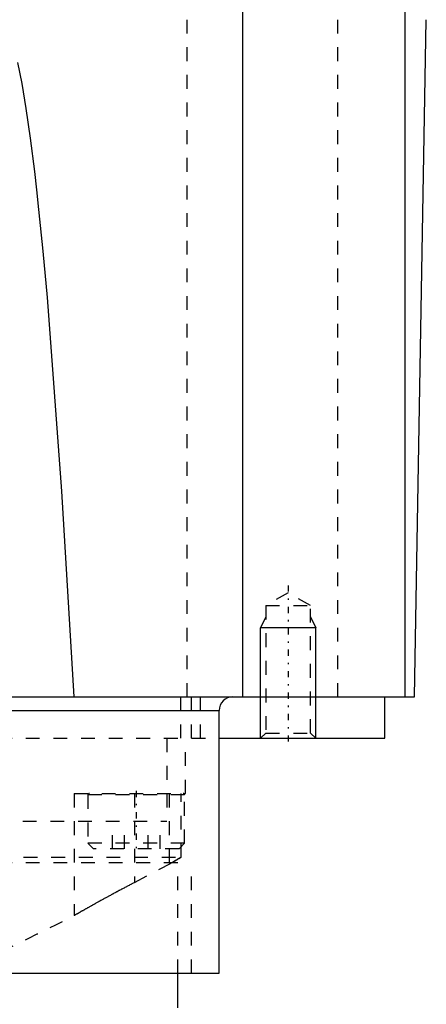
# Model space of a CAD drawing. Extents: x -70 to 70, y -1 to 596.
# Tile 11 of 14: x 29 to 58, y 180 to 252. Entities that reach past the tile are written whole.
import ezdxf

# ---------------------------------------------------------------- set-up
doc = ezdxf.new("R2010")
doc.units = 0
doc.linetypes.add('CENTER', pattern=[1.5, 0.45, -0.5, 0.05, -0.5])
doc.linetypes.add('DASHED', pattern=[2, 1, -1])
for name, color, linetype in [('AM_0', 7, 'CONTINUOUS'), ('AM_10', 7, 'CONTINUOUS'), ('AM_3', 7, 'DASHED'), ('AM_7', 7, 'CENTER')]:
    doc.layers.add(name, color=color, linetype=linetype)

msp = doc.modelspace()

# ---------------------------------------------------------------- linework, layer by layer
at = {"layer": 'AM_0', "color": 7, "linetype": 'CONTINUOUS'}
for p, q in [((56.476, 202.5), (56.476, 280.583)), ((44.725, 202.5), (44.725, 257.5)), ((57.145, 202.5), (58, 251.5)), ((16, 202.5), (57.145, 202.5)), ((55, 199.5), (55, 202.5)), ((16.007, 201.5), (43, 201.5)), ((43, 182.5), (43, 201.5)), ((43, 199.5), (55, 199.5)), ((24.628, 182.5), (43, 182.5)), ((40, 180), (40, 182.5))]:
    msp.add_line(p, q, dxfattribs=at)
msp.add_polyline3d([(28.391, 248.414, 0), (28.7, 246.892, 0), (29.008, 245.066, 0), (29.315, 242.937, 0), (29.621, 240.505, 0), (29.774, 239.176, 0), (29.927, 237.772, 0), (30.232, 234.738, 0), (30.536, 231.404, 0), (31.591, 217.389, 0), (32.483, 202.5, 0)], dxfattribs=at)
msp.add_arc((44, 201.5), 1, 90, 180, dxfattribs=at)
at = {"layer": 'AM_10', "color": 7, "linetype": 'CONTINUOUS'}
for p, q in [((46.379, 208.3), (46, 207.5)), ((49.621, 208.3), (50, 207.5)), ((50, 207.5), (46, 207.5)), ((46, 199.5), (46, 207.5)), ((50, 199.5), (50, 207.5))]:
    msp.add_line(p, q, dxfattribs=at)
at = {"layer": 'AM_3', "color": 6, "linetype": 'DASHED'}
for p, q in [((51.584, 202.5), (51.584, 373.93)), ((40.682, 202.5), (40.682, 343.659)), ((48, 210.036), (46.379, 209.1)), ((49.621, 209.1), (48, 210.036)), ((46.379, 209.1), (46.379, 199.879)), ((46.379, 209.1), (49.621, 209.1)), ((49.621, 199.879), (49.621, 209.1)), ((40.225, 199.5), (40.225, 202.5)), ((41, 199.5), (41, 202.5)), ((41.645, 199.5), (41.645, 202.5)), ((46.379, 199.879), (46, 199.5)), ((46.379, 199.879), (49.621, 199.879)), ((50, 199.5), (49.621, 199.879)), ((-43, 199.5), (43, 199.5)), ((39.215, 199.5), (39.215, 193.5)), ((40.559, 195.5), (40.559, 199.5)), ((32.5, 195.5), (32.5, 186.671)), ((32.5, 195.5), (40.559, 195.5)), ((33.5, 195.4), (33.5, 191.9)), ((40.5, 195.4), (33.5, 195.4)), ((36.871, 195.5), (36.871, 189.067)), ((39.389, 195.5), (39.389, 190.403)), ((40.238, 190.893), (40.238, 195.5)), ((40.5, 191.9), (40.5, 195.4)), ((-39.215, 193.5), (39.215, 193.5)), ((35.268, 191.5), (35.268, 193.5)), ((36.134, 191.5), (36.134, 193.5)), ((37.866, 191.5), (37.866, 193.5)), ((38.732, 191.5), (38.732, 193.5)), ((33.5, 191.9), (33.9, 191.5)), ((40.5, 191.9), (33.5, 191.9)), ((40.1, 191.5), (40.5, 191.9)), ((40.1, 191.5), (33.9, 191.5)), ((-41, 190.5), (41, 190.5)), ((16.842, 190.893), (40.238, 190.893)), ((36.871, 189.067), (39.567, 190.5)), ((40, 182.5), (40, 190.5)), ((41, 182.5), (41, 190.5))]:
    msp.add_line(p, q, dxfattribs=at)
for points in [[(40.238, 190.893, 0), (40.223, 190.883, 0), (40.191, 190.863, 0), (40.156, 190.841, 0), (40.138, 190.829, 0), (40.119, 190.817, 0), (40.079, 190.793, 0), (40.037, 190.768, 0), (39.993, 190.741, 0), (39.947, 190.714, 0), (39.899, 190.687, 0), (39.874, 190.672, 0), (39.849, 190.658, 0), (39.799, 190.629, 0), (39.747, 190.6, 0), (39.694, 190.57, 0), (39.64, 190.54, 0), (39.585, 190.51, 0), (39.557, 190.494, 0), (39.529, 190.479, 0), (39.473, 190.449, 0), (39.417, 190.418, 0), (39.389, 190.403, 0)], [(39.567, 190.5, 0), (39.59, 190.513, 0), (39.635, 190.537, 0), (39.68, 190.562, 0), (39.702, 190.575, 0), (39.724, 190.587, 0), (39.767, 190.611, 0), (39.809, 190.635, 0), (39.851, 190.659, 0), (39.892, 190.682, 0), (39.931, 190.705, 0), (39.951, 190.717, 0), (39.97, 190.728, 0), (40.007, 190.75, 0), (40.043, 190.771, 0), (40.078, 190.792, 0), (40.111, 190.812, 0), (40.142, 190.832, 0), (40.157, 190.841, 0), (40.172, 190.85, 0), (40.2, 190.868, 0), (40.226, 190.885, 0), (40.238, 190.893, 0)], [(36.871, 189.067, 0), (36.84, 189.051, 0), (36.779, 189.019, 0), (36.718, 188.987, 0), (36.688, 188.971, 0), (36.657, 188.955, 0), (36.597, 188.922, 0), (36.536, 188.89, 0), (36.475, 188.858, 0), (36.415, 188.826, 0), (36.354, 188.794, 0), (36.324, 188.778, 0), (36.294, 188.762, 0), (36.233, 188.73, 0), (36.173, 188.698, 0), (36.113, 188.666, 0), (36.053, 188.635, 0), (35.994, 188.603, 0), (35.964, 188.587, 0), (35.934, 188.571, 0), (35.875, 188.539, 0), (35.816, 188.508, 0), (35.786, 188.492, 0), (35.757, 188.476, 0), (35.698, 188.445, 0), (35.639, 188.413, 0), (35.61, 188.397, 0), (35.581, 188.382, 0), (35.522, 188.35, 0), (35.465, 188.319, 0), (35.407, 188.288, 0), (35.349, 188.257, 0), (35.292, 188.226, 0), (35.264, 188.211, 0), (35.235, 188.195, 0), (35.179, 188.165, 0), (35.122, 188.134, 0), (35.066, 188.104, 0), (35.011, 188.074, 0), (34.955, 188.043, 0), (34.928, 188.028, 0), (34.9, 188.013, 0), (34.845, 187.984, 0), (34.791, 187.954, 0), (34.737, 187.924, 0), (34.683, 187.895, 0), (34.63, 187.866, 0), (34.604, 187.851, 0), (34.577, 187.837, 0), (34.525, 187.808, 0), (34.473, 187.779, 0), (34.421, 187.751, 0), (34.37, 187.723, 0), (34.319, 187.695, 0), (34.294, 187.681, 0), (34.269, 187.667, 0), (34.219, 187.639, 0), (34.169, 187.612, 0), (34.12, 187.585, 0), (34.072, 187.558, 0), (34.024, 187.532, 0), (34, 187.518, 0), (33.977, 187.505, 0), (33.93, 187.479, 0), (33.884, 187.454, 0), (33.861, 187.441, 0), (33.838, 187.428, 0), (33.793, 187.403, 0), (33.748, 187.378, 0), (33.726, 187.366, 0), (33.704, 187.353, 0), (33.661, 187.329, 0), (33.618, 187.305, 0), (33.576, 187.282, 0), (33.534, 187.258, 0), (33.493, 187.235, 0), (33.473, 187.224, 0), (33.453, 187.213, 0), (33.413, 187.19, 0), (33.374, 187.168, 0), (33.336, 187.147, 0), (33.298, 187.126, 0), (33.262, 187.105, 0), (33.243, 187.095, 0), (33.225, 187.084, 0), (33.19, 187.064, 0), (33.155, 187.045, 0), (33.122, 187.026, 0), (33.089, 187.007, 0), (33.056, 186.989, 0), (33.04, 186.98, 0), (33.025, 186.971, 0), (32.994, 186.954, 0), (32.965, 186.937, 0), (32.936, 186.92, 0), (32.907, 186.904, 0), (32.88, 186.889, 0), (32.867, 186.881, 0), (32.854, 186.874, 0), (32.828, 186.859, 0), (32.804, 186.845, 0), (32.78, 186.832, 0), (32.757, 186.818, 0), (32.735, 186.806, 0), (32.725, 186.8, 0), (32.714, 186.794, 0), (32.694, 186.782, 0), (32.675, 186.771, 0), (32.666, 186.766, 0), (32.657, 186.761, 0), (32.64, 186.751, 0), (32.623, 186.742, 0), (32.615, 186.737, 0), (32.608, 186.733, 0), (32.594, 186.725, 0), (32.58, 186.717, 0), (32.568, 186.71, 0), (32.557, 186.704, 0), (32.546, 186.698, 0), (32.542, 186.695, 0), (32.537, 186.692, 0), (32.529, 186.688, 0), (32.522, 186.684, 0), (32.516, 186.68, 0), (32.51, 186.677, 0), (32.506, 186.675, 0), (32.505, 186.674, 0), (32.503, 186.673, 0), (32.501, 186.672, 0), (32.5, 186.671, 0), (32.5, 186.671, 0)]]:
    msp.add_polyline3d(points, dxfattribs=at)
for centre, radius, start, end in [((33.6, 195.4), 0.1, 90, 180), ((40.4, 195.4), 0.1, 0, 90), ((-105.055, 459.032), 305.126, 294.55476, 296.79591)]:
    msp.add_arc(centre, radius, start, end, dxfattribs=at)
at = {"layer": 'AM_7', "color": 4, "linetype": 'CENTER'}
for p, q in [((48, 210.563), (48, 198.973)), ((37, 195.7), (37, 191.3))]:
    msp.add_line(p, q, dxfattribs=at)

doc.saveas('drawing.dxf')
